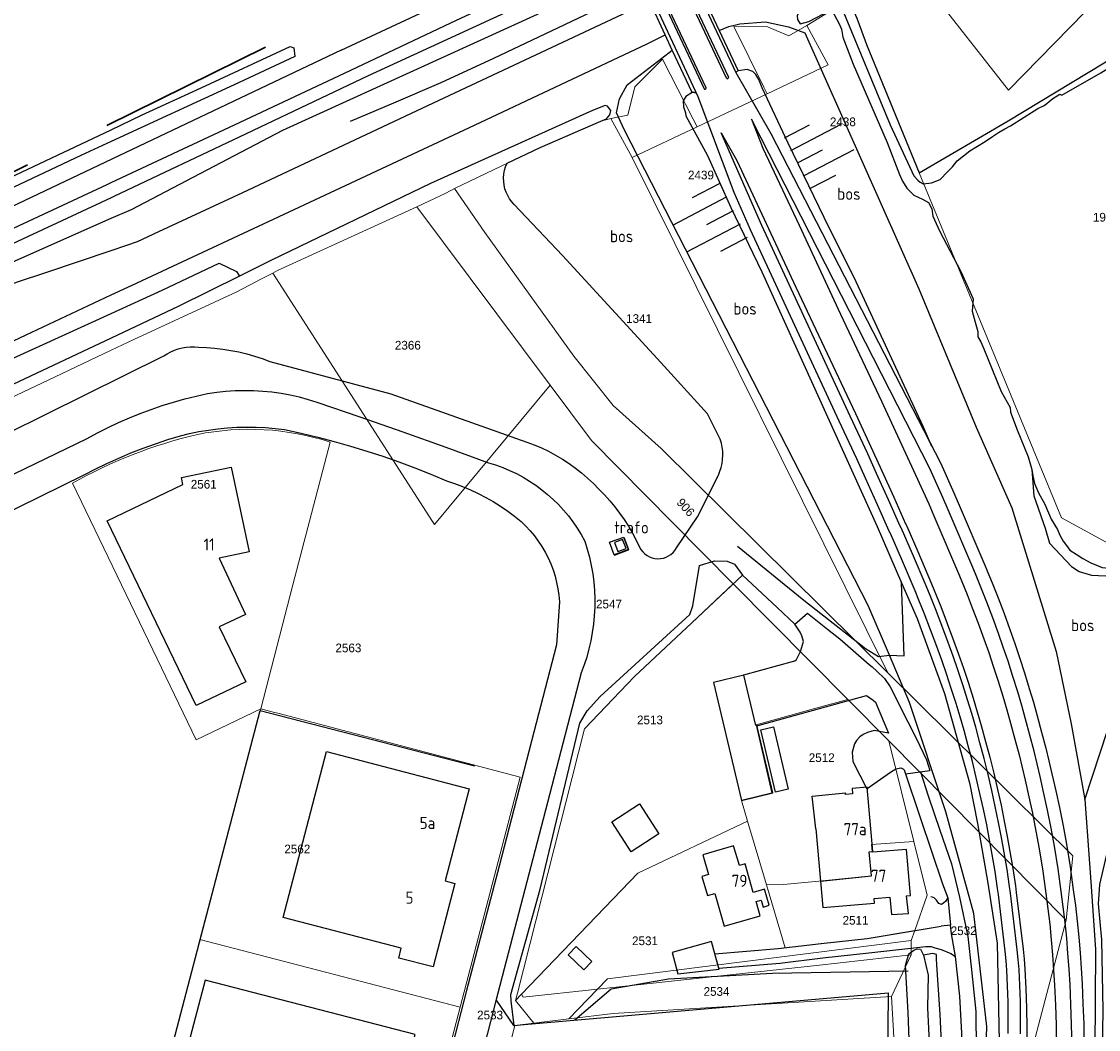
# Model space of a CAD drawing. Header units: metres. Extents: x 233829 to 239427, y 444283 to 448222.
# Tile 117 of 171: x 236981 to 237204, y 446124 to 446332. Entities that reach past the tile are written whole.
import ezdxf
from ezdxf.enums import TextEntityAlignment as Align

# ---------------------------------------------------------------- set-up
doc = ezdxf.new("R2010")
doc.units = ezdxf.units.M
doc.header["$MEASUREMENT"] = 0
doc.linetypes.add('DGN3', pattern=[54.868356, 36.578904, -18.289452])
for name, color, linetype in [('BIJGEBOUW', 4, 'Continuous'), ('CULTUURAANDUIDING', 253, 'Continuous'), ('DAKRAND', 4, 'Continuous'), ('DAKRAND-BYG', 4, 'Continuous'), ('Goud-kadastrale grenzen', 13, 'Continuous'), ('HEK', 253, 'Continuous'), ('HOOFDGEBOUW', 4, 'Continuous'), ('HOUTWAL', 253, 'Continuous'), ('HUISNUMMER', 253, 'Continuous'), ('INSTEEKSLOOT', 153, 'Continuous'), ('KANTVERH', 253, 'Continuous'), ('KANTWATER', 153, 'Continuous'), ('KUNSTWERK', 253, 'Continuous'), ('OVLIJNOBJ', 253, 'Continuous'), ('RASTER', 253, 'Continuous'), ('TALUD', 253, 'Continuous'), ('TUSSENMUUR', 253, 'Continuous')]:
    doc.layers.add(name, color=color, linetype=linetype)
for name, color, linetype, lineweight in [('G01 kadestrale perceelsgrens', 73, 'Continuous', 0), ('G02 kadestrale sectiegrens', 73, 'DGN3', 30), ('Z01 perceelnummer', 73, 'Continuous', 13)]:
    doc.layers.add(name, color=color, linetype=linetype, lineweight=lineweight)
doc.styles.get("Standard").update_dxf_attribs({"font": 'iso.shx'})
doc.styles.add('Styledgn001', font='dgn001.shx')

# ---------------------------------------------------------------- blocks, each defined once
blk = doc.blocks.new('TA', base_point=(75009.5, 300012))
for p, q in [((75009.5, 300012.5), (75010, 300012.5)), ((75009.5, 300012.25), (75010.5, 300012.25)), ((75009.5, 300012), (75010, 300012)), ((75009.5, 300011.75), (75010.5, 300011.75)), ((75009.5, 300011.5), (75010, 300011.5))]:
    blk.add_line(p, q)
blk = doc.blocks.new('A$C1532452F')
at = {"layer": 'G01 kadestrale perceelsgrens'}
for p, q in [((237143.667, 446331.355), (237152.36, 446336.695)), ((237120.978, 446310.431), (237135.457, 446317.262)), ((237101.091, 446311.578), (237103.202, 446312.148)), ((237103.202, 446312.148), (237107.566, 446304.104)), ((237107.566, 446304.104), (237120.978, 446310.431)), ((237107.566, 446304.104), (237160.375, 446197.639)), ((237069.103, 446296.681), (237070.887, 446297.681)), ((237063.107, 446293.923), (237069.103, 446296.681)), ((237034.368, 446280.705), (237063.107, 446293.923)), ((237063.107, 446293.923), (237090.641, 446257.034)), ((237031.052, 446278.994), (237033.386, 446280.196)), ((237033.386, 446280.196), (237034.368, 446280.705)), ((237025.926, 446276.355), (237031.052, 446278.994)), ((237066.798, 446228.298), (237090.641, 446257.034)), ((237037.526, 446215.807), (237045.198, 446245.297)), ((236991.984, 446236.805), (237008.582, 446202.366)), ((237066.202, 446229.124), (237066.798, 446228.298)), ((237116.011, 446228.602), (237128.453, 446216.014)), ((237103.603, 446222.699), (237103.911, 446221.865)), ((237030.873, 446190.234), (237037.526, 446215.807)), ((237128.453, 446216.014), (237152.113, 446192.132)), ((237152.113, 446192.132), (237160.562, 446183.604)), ((237030.23, 446187.794), (237030.873, 446190.234)), ((237030.873, 446190.234), (237033.755, 446189.471)), ((237033.755, 446189.471), (237034.431, 446189.293)), ((237028.868, 446182.622), (237030.23, 446187.794)), ((237133.157, 446186.903), (237136.432, 446172.845)), ((237160.562, 446183.604), (237197.24, 446146.559)), ((237160.562, 446183.604), (237165.722, 446162.783)), ((237018.324, 446142.584), (237028.868, 446182.622)), ((237130.471, 446171.38), (237136.432, 446172.845)), ((237131.403, 446167.032), (237135.337, 446153.821)), ((237135.337, 446153.821), (237139.198, 446140.854)), ((237165.232, 446142.345), (237165.968, 446144.444)), ((237004.553, 446089.311), (237018.324, 446142.584)), ((237018.324, 446142.584), (237072.072, 446128.587)), ((237165.213, 446139.364), (237165.232, 446142.345)), ((237161.135, 446130.779), (237165.213, 446139.364)), ((237083.47, 446129.945), (237084.755, 446131.28)), ((237094.478, 446126.163), (237100.396, 446132.308)), ((237072.072, 446128.587), (237062.913, 446093.532)), ((237083.47, 446129.945), (237087.308, 446125.298)), ((237087.308, 446125.298), (237094.478, 446126.163)), ((237079.726, 446110.821), (237083.378, 446124.824)), ((237083.378, 446124.824), (237087.308, 446125.298))]:
    blk.add_line(p, q, dxfattribs=at)
at = {"layer": 'G01 kadestrale perceelsgrens', "flags": 128}
for points in [[(237165.174, 446343.683), (237185.296, 446317.966), (237242.261, 446376.294)], [(237166.88, 446300.935), (237196.253, 446229.623), (237205.461, 446224.619), (237217.562, 446231.769), (237249.696, 446347.804)], [(236839.11, 446220.34), (236878.076, 446238.984), (237000, 446295.78), (237000.545, 446296.034), (237027.865, 446308.967), (237053.088, 446320.947), (237088.223, 446337.184), (237106.888, 446345.475)], [(237166.88, 446300.935), (237185.219, 446311.624), (237205.049, 446323.613), (237222.821, 446334.558), (237227.592, 446337.371), (237228.519, 446338.036), (237230.123, 446338.575), (237233.117, 446339.525), (237240.159, 446341.451)], [(237152.685, 446335.827), (237153.955, 446332.885), (237154.92, 446330.258), (237155.951, 446327.399), (237166.88, 446300.935)], [(237135.457, 446317.262), (237134.802, 446318.577), (237128.561, 446331.11), (237135.528, 446331.072), (237139.944, 446329.203), (237143.667, 446331.355)], [(237135.457, 446317.262), (237148.064, 446323.209), (237143.667, 446331.355)], [(237103.202, 446312.148), (237106.677, 446312.825), (237108.139, 446318.676), (237113.844, 446324.386), (237120.179, 446311.993), (237120.978, 446310.431)], [(237070.887, 446297.681), (237088.612, 446306.167), (237101.091, 446311.578)], [(237070.887, 446297.681), (237077.131, 446288.557), (237095.567, 446263.016), (237103.689, 446252.841)], [(237033.386, 446280.196), (237047.153, 446258.785), (237066.202, 446229.124)], [(236932.99, 446233.016), (236944.187, 446237.869), (236988.29, 446258.727), (237000, 446264.282), (237004.648, 446266.488), (237025.926, 446276.355)], [(237090.641, 446257.034), (237099.169, 446245.611), (237116.011, 446228.602)], [(237103.689, 446252.841), (237113.557, 446243.967), (237160.375, 446197.639)], [(237106.417, 446224.038), (237105.812, 446225.604), (237102.925, 446224.542), (237103.603, 446222.699)], [(237103.911, 446221.865), (237106.827, 446222.979), (237106.417, 446224.038)], [(237097.748, 446186.058), (237108.061, 446196.86), (237119.912, 446207.945), (237128.453, 446216.014)], [(237008.582, 446202.366), (237017.522, 446183.816), (237030.873, 446190.234)], [(237160.375, 446197.639), (237198.583, 446159.831), (237197.24, 446146.559)], [(237133.157, 446186.903), (237145.812, 446190.43), (237152.113, 446192.132)], [(237034.431, 446189.293), (237084.476, 446176.061), (237072.072, 446128.587)], [(237083.47, 446129.945), (237083.881, 446131.502), (237097.748, 446186.058)], [(237130.471, 446171.38), (237130.154, 446171.302), (237131.403, 446167.032)], [(237084.755, 446131.28), (237108.763, 446156.238), (237131.403, 446167.032)], [(237146.16, 446154.584), (237157.027, 446155.707), (237156.516, 446160.637), (237157.16, 446160.704), (237157.02, 446162.204), (237165.722, 446162.783)], [(237165.722, 446162.783), (237168.469, 446151.696), (237165.968, 446144.444)], [(237146.16, 446154.584), (237138.854, 446153.891), (237135.337, 446153.821)], [(237159.351, 446010.214), (237161.114, 446014.919), (237169.177, 446041.264), (237185.192, 446100.828), (237197.24, 446146.559)], [(237139.198, 446140.854), (237146.602, 446141.73), (237156.134, 446142.795), (237165.968, 446144.444)], [(237100.396, 446132.308), (237102.47, 446134.462), (237165.232, 446142.345)], [(237165.213, 446139.364), (237145.667, 446137.178), (237100.396, 446132.308)], [(237100.396, 446132.308), (237085.068, 446130.66), (237084.755, 446131.28)], [(237094.478, 446126.163), (237103.63, 446127.268), (237161.135, 446130.779)], [(237161.135, 446130.779), (237162.845, 446100.818), (237160.632, 446091.776)]]:
    blk.add_lwpolyline(points, dxfattribs=at)
at = {"layer": 'G01 kadestrale perceelsgrens'}
for centre, major_axis, end_param in [((237028.524, 446194.111), (16.674, 51.186), 0.5155965), ((237040.566, 446150.294), (-22.773, 96.57), 0.2800964)]:
    blk.add_ellipse(centre, major_axis=major_axis, ratio=1, start_param=0, end_param=end_param, dxfattribs=at)
at = {"layer": 'G02 kadestrale sectiegrens', "flags": 128}
blk.add_lwpolyline([(237074.155, 446359.165), (237074.981, 446357.265), (237036.679, 446329.271), (236977.132, 446299.824), (236920.804, 446273.854), (236833.297, 446232.401)], dxfattribs=at)
at = {"layer": 'G01 kadestrale perceelsgrens', "style": 'Styledgn001'}
blk.add_text('906', height=1.8, rotation=312.32382, dxfattribs=at).set_placement((237118.637, 446231.819), align=Align.MIDDLE_CENTER)
at = {"layer": 'Z01 perceelnummer', "linetype": 'Continuous', "lineweight": 13, "style": 'Styledgn001'}
for s, p in [('2438', (237151.089, 446311.446)), ('2439', (237121.789, 446300.459)), ('1973', (237205.408, 446291.739)), ('1341', (237109.008, 446270.806)), ('2366', (237061.259, 446265.303)), ('2561', (237019.113, 446236.587)), ('2547', (237102.804, 446211.844)), ('2563', (237048.983, 446202.786)), ('2513', (237111.261, 446187.91)), ('2512', (237146.728, 446180.118)), ('2562', (237038.437, 446161.256)), ('2511', (237153.713, 446146.532)), ('2532', (237176.04, 446144.371)), ('2531', (237110.24, 446142.296)), ('2534', (237125.007, 446131.827)), ('2533', (237078.242, 446126.961))]:
    blk.add_text(s, height=1.8, dxfattribs=at).set_placement(p, align=Align.MIDDLE_CENTER)

msp = doc.modelspace()

# ---------------------------------------------------------------- linework, layer by layer
at = {"layer": 'BIJGEBOUW'}
for points in [[(237106.33, 446223.34), (237105.62, 446225.21), (237103.92, 446224.57), (237104.63, 446222.7), (237106.33, 446223.34)], [(237136.65, 446172.85), (237133.32, 446186.82), (237133.12, 446186.77), (237130.65, 446197.14), (237124.36, 446195.64), (237130.15, 446171.3), (237136.65, 446172.85)]]:
    msp.add_lwpolyline(points, dxfattribs=at)
at = {"layer": 'DAKRAND'}
msp.add_line((237151.67, 446172.54), (237151.65, 446172.83), dxfattribs=at)
for points in [[(237145.53, 446165.45), (237144.76, 446172.14), (237151.65, 446172.83)], [(237160.77, 446151.3), (237161.13, 446147.73), (237164.62, 446147.95), (237164.26, 446151.6)]]:
    msp.add_lwpolyline(points, dxfattribs=at)
at = {"layer": 'DAKRAND-BYG'}
for p, q in [((237124.68, 446139.62), (237123.96, 446142.16)), ((237125.51, 446136.67), (237124.68, 446139.62))]:
    msp.add_line(p, q, dxfattribs=at)
for points in [[(237137.16, 446172.96), (237134.12, 446185.9), (237136.74, 446186.52), (237139.78, 446173.58), (237137.16, 446172.96)], [(237109.07, 446170.58), (237113.09, 446164.42), (237107.4, 446160.7), (237103.38, 446166.86), (237109.07, 446170.58)], [(237123.96, 446142.16), (237115.87, 446139.86), (237117.01, 446135.47), (237125.58, 446136.45), (237125.51, 446136.67)], [(237099.22, 446138), (237096.04, 446141.11), (237094.38, 446139.42), (237097.57, 446136.3), (237099.22, 446138)]]:
    msp.add_lwpolyline(points, dxfattribs=at)
at = {"layer": 'HEK'}
for points in [[(237049.43, 446311.61), (237058.38, 446315.35), (237068.15, 446319.56), (237079.01, 446324.6), (237103.13, 446336.02), (237109.82, 446339.22)], [(237011.34, 446038.36), (236986.52, 446072.75), (237003.31, 446084.96), (237030.73, 446189.89), (237075.03, 446178.45)]]:
    msp.add_lwpolyline(points, dxfattribs=at)
at = {"layer": 'HOOFDGEBOUW'}
msp.add_line((237145.53, 446165.45), (237146.48, 446154.62), dxfattribs=at)
for points in [[(237027.73, 446209.71), (237022.31, 446207.17), (237027.78, 446195.75), (237017.58, 446190.91), (236999.2, 446229.03), (237014.81, 446236.52), (237014.5, 446237.98), (237024.76, 446240.13), (237028.46, 446222.63), (237022.27, 446221.31), (237027.73, 446209.71)], [(237073.94, 446173.67), (237068.96, 446154.65), (237070.96, 446154.13), (237066.48, 446136.9), (237059.37, 446138.74), (237059.89, 446140.76), (237035.54, 446147.08), (237044.45, 446181.39), (237073.94, 446173.67)], [(237157.26, 446160.72), (237156.1, 446174.02), (237152.99, 446173.75), (237153.09, 446172.66), (237151.67, 446172.54)], [(237135.89, 446149.62), (237134.93, 446152.94), (237132.6, 446152.27), (237130.89, 446158.16), (237129.72, 446157.82), (237128.53, 446161.92), (237122.16, 446160.07), (237123.34, 446156), (237121.96, 446155.6), (237123.11, 446151.65), (237124.65, 446152.09), (237126.61, 446145.33), (237134.02, 446147.48), (237133.18, 446150.39), (237134.21, 446150.69), (237134.63, 446149.25), (237135.89, 446149.62)], [(237164.26, 446151.6), (237165.09, 446151.67), (237164.26, 446161.18), (237157.27, 446160.57), (237157.26, 446160.72)], [(237146.48, 446154.62), (237146.95, 446149.15), (237157.63, 446150.09), (237157.55, 446151.02), (237160.77, 446151.3)], [(237008.74, 446093.58), (237043.55, 446084.45), (237045.04, 446090.17), (237049.89, 446088.92), (237056.32, 446113.77), (237060.11, 446112.79), (237062.76, 446122.92), (237019.38, 446134.15), (237008.74, 446093.58)]]:
    msp.add_lwpolyline(points, dxfattribs=at)
at = {"layer": 'HOUTWAL'}
for p, q in [((237115.12, 446134.44), (237136.53, 446135.61)), ((237136.53, 446135.61), (237164.59, 446136.08)), ((237103.23, 446132.39), (237115.12, 446134.44)), ((237095.76, 446125.95), (237103.23, 446132.39))]:
    msp.add_line(p, q, dxfattribs=at)
at = {"layer": 'INSTEEKSLOOT'}
for points in [[(237253.68, 446369.3), (237253.24, 446372.58), (237251.85, 446382.74), (237251.06, 446391.03), (237249.96, 446393.48), (237248.46, 446393.6), (237246.56, 446392.24), (237242.93, 446388.87), (237238.66, 446385.47), (237227.74, 446378.73), (237201.02, 446362.89), (237172.9, 446347.2), (237150.53, 446335.76), (237152.9, 446330.08), (237160.83, 446310.86), (237165.73, 446300.29), (237166.59, 446299.42), (237167.06, 446298.97), (237167.71, 446298.67)], [(237088.22, 446337.18), (237053.09, 446320.95), (237027.86, 446308.97), (237000.55, 446296.03), (237000, 446295.78), (236878.08, 446238.98), (236766.28, 446185.49), (236736.37, 446170.92), (236700.16, 446153.43), (236700.19, 446152.53), (236700.75, 446151.81), (236701.78, 446151.11), (236702.94, 446151.17), (236704.25, 446151.67), (236705.11, 446152.18), (236713.77, 446156.65), (236748.62, 446172.95), (236811.05, 446202.21), (236935.49, 446261.92), (236976.55, 446281.17), (237000, 446291.53), (237004.17, 446293.37), (237035.47, 446309.75), (237101.97, 446340.11)], [(237141.97, 446334.18), (237141.66, 446333.33), (237141.75, 446332.57), (237142.3, 446331.69), (237144.05, 446332.18), (237147.06, 446333.73), (237148.06, 446334.52), (237148.64, 446334.71), (237149.29, 446333.59), (237150.43, 446331.53), (237150.82, 446330.56), (237151.08, 446328.93), (237153.25, 446323.37), (237160.25, 446307.15), (237162.82, 446300.58), (237163.39, 446299.22), (237164.28, 446297.77), (237165.77, 446296.29), (237167.52, 446295.5)], [(236720.24, 446176.91), (236727.07, 446180.13), (236750.53, 446191.58), (236775.24, 446203.2), (236808.72, 446219.33), (236832.63, 446230.53), (236852, 446239.84), (236871.71, 446249.21), (236913.49, 446269.05), (236944.86, 446283.85), (236965.38, 446293.48), (237000, 446309.82), (237006.29, 446312.79), (237018.58, 446318.48), (237036.95, 446327), (237037.72, 446326.74), (237037.93, 446324.92)], [(237037.93, 446324.92), (237025.38, 446319.11), (237000, 446307.35), (236993.76, 446304.47), (236928.27, 446273.61), (236882.65, 446251.94), (236831.19, 446227.69), (236773.84, 446200.31), (236736.32, 446182.32), (236721.17, 446174.91)], [(237081.75, 446302.88), (237088.61, 446306.17), (237101.09, 446311.58), (237102.26, 446312.05), (237102.98, 446312.86), (237103.2, 446313.76), (237102.52, 446314.7), (237102.01, 446314.84), (237099.4, 446313.76), (237065.93, 446298.72), (237033.12, 446282.87), (237026.53, 446279.6), (237013.8, 446273.28), (237000, 446266.78), (236958.31, 446247.12), (236930.23, 446234.09), (236924.64, 446231.32), (236901.93, 446220.59), (236840.42, 446191.44), (236783.04, 446163.6), (236768.6, 446156.7), (236727.68, 446137.19), (236715.56, 446131.34)], [(237083.22, 446294.34), (237082.71, 446294.91), (237082.26, 446295.53), (237081.88, 446296.2), (237081.56, 446296.9), (237081.32, 446297.63), (237081.15, 446298.38), (237081.06, 446299.14), (237081.04, 446299.91), (237081.11, 446300.67), (237081.24, 446301.43), (237081.46, 446302.17), (237081.75, 446302.88)], [(237125.78, 446245.89), (237123.12, 446251.16), (237113.53, 446261.76), (237093.18, 446283.82), (237083.22, 446294.34)], [(237010.85, 446263.09), (237011.56, 446263.54), (237012.3, 446263.94), (237013.07, 446264.27), (237013.86, 446264.54), (237014.67, 446264.74), (237015.49, 446264.89), (237016.33, 446264.96), (237017.17, 446264.97), (237018, 446264.91)], [(237018, 446264.91), (237019.68, 446264.85), (237021.36, 446264.72), (237023.03, 446264.52), (237024.7, 446264.25), (237026.35, 446263.92), (237027.98, 446263.52), (237029.6, 446263.06), (237031.2, 446262.53), (237032.77, 446261.94)], [(236738.1, 446046.47), (236731.36, 446062.55), (236719.85, 446090.51), (236713.76, 446104.02), (236710.8, 446109.27), (236708.04, 446113.29), (236712.79, 446116.19), (236722.93, 446121.75), (236740.76, 446130.83), (236767.87, 446143.8), (236786.53, 446152.92), (236811.83, 446165.43), (236864.45, 446190.08), (236911.52, 446213.88), (236954.16, 446235.03), (237010.85, 446263.09)], [(237032.77, 446261.94), (237057.73, 446255.3), (237085.82, 446245.29)], [(237125.39, 446238.48), (237125.71, 446239.26), (237125.97, 446240.07), (237126.16, 446240.89), (237126.27, 446241.73), (237126.32, 446242.57), (237126.29, 446243.41), (237126.19, 446244.25), (237126.02, 446245.08), (237125.78, 446245.89)], [(237085.82, 446245.29), (237087.35, 446244.73), (237088.86, 446244.09), (237090.33, 446243.39), (237091.78, 446242.62), (237093.18, 446241.79), (237094.55, 446240.9), (237095.88, 446239.94), (237097.15, 446238.93), (237098.39, 446237.85), (237099.57, 446236.73), (237100.7, 446235.55)], [(237116.74, 446223.43), (237121.09, 446229.86), (237125.39, 446238.48)], [(237100.7, 446235.55), (237101.85, 446234.39), (237102.95, 446233.18), (237103.99, 446231.93), (237104.99, 446230.63), (237105.92, 446229.3), (237106.81, 446227.92), (237107.63, 446226.52), (237108.4, 446225.07), (237109.1, 446223.6)], [(237109.1, 446223.6), (237109.4, 446223.1), (237109.76, 446222.64), (237110.18, 446222.23), (237110.65, 446221.88), (237111.17, 446221.6), (237111.71, 446221.39), (237112.29, 446221.26), (237112.87, 446221.21), (237113.45, 446221.24), (237114.03, 446221.34), (237114.59, 446221.52), (237115.11, 446221.78), (237115.6, 446222.11), (237116.04, 446222.5), (237116.42, 446222.94), (237116.74, 446223.43)], [(237170.04, 446101.04), (237171.15, 446108.23), (237171.65, 446116.89), (237171.22, 446127.06), (237170.53, 446137.34), (237170.46, 446138.57), (237170.45, 446139.45), (237169.67, 446139.68), (237167.75, 446139.34), (237168.7, 446135.22), (237168.54, 446128.45), (237168.96, 446119.88), (237168.44, 446113.22), (237168.69, 446102.05), (237169.3, 446100.64), (237170.04, 446101.04)]]:
    msp.add_lwpolyline(points, dxfattribs=at)
at = {"layer": 'KANTVERH'}
for p, q in [((237127.05, 446320.47), (237104.88, 446367.57)), ((237105.29, 446367.76), (237127.46, 446320.67)), ((237100.34, 446365.41), (237122.43, 446318.29)), ((237122.84, 446318.5), (237100.75, 446365.59)), ((237047.49, 446326.25), (236693.11, 446157.84)), ((237156.22, 446242.88), (237152.6, 446250.67)), ((237153.68, 446251.18), (237157.31, 446243.39)), ((237153.95, 446241.83), (237150.33, 446249.61)), ((236978, 446237.8), (236995.07, 446246.06)), ((237155.79, 446237.82), (237153.95, 446241.83)), ((237158.07, 446238.84), (237156.22, 446242.88)), ((237157.31, 446243.39), (237159.16, 446239.33)), ((237171.74, 446233.83), (237169.02, 446239.87)), ((237171.3, 446240.9), (237174.02, 446234.85)), ((236971.22, 446227.15), (236994.27, 446238.45)), ((237166.11, 446238.54), (237168.82, 446232.52)), ((237174.02, 446234.85), (237175.14, 446232.29)), ((237172.84, 446231.31), (237171.74, 446233.83)), ((237168.82, 446232.52), (237169.89, 446230.06)), ((237178.11, 446218.9), (237172.84, 446231.31)), ((237175.14, 446232.29), (237180.41, 446219.88)), ((237169.89, 446230.06), (237175.16, 446217.65)), ((237163.19, 446221.21), (237160.9, 446226.44)), ((237165.48, 446222.2), (237163.18, 446227.45)), ((237164.28, 446227.94), (237166.58, 446222.67)), ((237168.3, 446215.58), (237165.48, 446222.2)), ((237166.58, 446222.67), (237169.41, 446216.04)), ((237166, 446214.61), (237163.19, 446221.21)), ((237180.41, 446219.88), (237180.91, 446218.68)), ((237175.16, 446217.65), (237175.64, 446216.51)), ((237178.6, 446217.73), (237178.11, 446218.9)), ((237092.57, 446212.32), (237091.99, 446203.39)), ((237091.99, 446203.39), (237087.26, 446185.38)), ((237097.04, 446197.63), (237090.54, 446172.46)), ((237087.26, 446185.38), (237080.09, 446157.73)), ((237164.04, 446176.79), (237169.02, 446177.45)), ((237090.54, 446172.46), (237079.44, 446129.86)), ((237080.09, 446157.73), (237073.37, 446132)), ((237183.23, 446151.83), (237183.06, 446153.12)), ((237185.71, 446152.13), (237185.53, 446153.49)), ((237186.72, 446153.67), (237186.9, 446152.28)), ((237172.74, 446151.17), (237173.29, 446145.51)), ((237184.63, 446140.12), (237183.23, 446151.83)), ((237187.11, 446140.41), (237185.71, 446152.13)), ((237186.9, 446152.28), (237188.3, 446140.55)), ((237073.37, 446132), (237067.75, 446110.47)), ((237079.44, 446129.86), (237071.89, 446100.94))]:
    msp.add_line(p, q, dxfattribs=at)
for points in [[(237049.44, 446497.18), (237061.64, 446469.05), (237072.33, 446446.25), (237080.88, 446427.9), (237089.55, 446409.38), (237097.94, 446391.54), (237107.14, 446368.25), (237121.06, 446338.47), (237129, 446321.63), (237136.19, 446309.06), (237171.3, 446240.9)], [(237150.33, 446249.61), (237131.99, 446289.17), (237128.63, 446296.83), (237121.23, 446316.62), (237112.18, 446335.95), (237098.81, 446364.36), (237088.36, 446382.73), (237084.35, 446390.95), (237046.42, 446470.76)], [(237274.07, 446402.68), (237272.58, 446403.26), (237271.2, 446400.79), (237268.93, 446395.25), (237267.02, 446391.05), (237265.32, 446385.49), (237261.33, 446370.78), (237256.79, 446352.99), (237252.9, 446336.72), (237246.69, 446314.12), (237241.3, 446294.09), (237239.62, 446287.73), (237225.28, 446234.42), (237217.2, 446204.91), (237207.64, 446169.3), (237204.06, 446153.89), (237203.8, 446149.9), (237204.51, 446142.47), (237204.75, 446127.96), (237204.36, 446101.65), (237204.13, 446074.08), (237203.21, 446054.37), (237201.38, 446034.5), (237198.74, 446025.19)], [(237047.49, 446326.25), (237095.74, 446348.83), (237103.46, 446352.8)], [(236500.25, 446058.02), (236504.01, 446059.92), (236514.32, 446065.05), (236544.55, 446080.25), (236573.83, 446094.67), (236608.21, 446111.55), (236640.14, 446127.2), (236667.84, 446140.54), (236688.29, 446150.76), (236724.89, 446168.28), (236744.01, 446177.55), (236801.79, 446205.23), (236885.14, 446244.75), (236921.25, 446261.97), (236967.67, 446283.81), (236999.17, 446298.53), (237000, 446298.92), (237025.45, 446310.8), (237048.17, 446321.5), (237070.17, 446331.86), (237083.3, 446338.07), (237101.73, 446346.93), (237105.35, 446348.75)], [(236735.67, 446158.58), (236774.58, 446177.39), (236852.1, 446214.38), (236920.86, 446246.86), (236936.44, 446254.24), (236947.32, 446262.57), (236950.77, 446264.66), (236967.36, 446272.59), (236975.3, 446276.41), (236980.64, 446278.43), (236986.73, 446280.38), (237000, 446284.87), (237003.23, 446285.96), (237005.46, 446286.71), (237009.85, 446288.81), (237027.19, 446296.82), (237065.41, 446314.81), (237096.61, 446329.45), (237108.97, 446335.28), (237111.13, 446336.42)], [(236903.27, 446230.07), (236940.07, 446247.44), (236982.42, 446267.42), (237000, 446275.68), (237004.35, 446277.73), (237032.47, 446290.88), (237075.04, 446310.74), (237110.7, 446327.53), (237114.41, 446329.42)], [(237127.05, 446320.47), (237127.12, 446320.39), (237127.23, 446320.35), (237127.34, 446320.38), (237127.43, 446320.45), (237127.47, 446320.55), (237127.46, 446320.67)], [(237122.43, 446318.29), (237122.51, 446318.21), (237122.62, 446318.17), (237122.74, 446318.2), (237122.83, 446318.27), (237122.86, 446318.39), (237122.84, 446318.5)], [(237169.02, 446239.87), (237134.24, 446308.08), (237132.2, 446312.01), (237134.56, 446305.98), (237142.04, 446290.07), (237150.59, 446271.72), (237159.08, 446253.76), (237166.11, 446238.54)], [(237152.6, 446250.67), (237134.36, 446290.01), (237125.95, 446309.2), (237129.18, 446303.48), (237141.35, 446277.29), (237153.68, 446251.18)], [(236995.07, 446246.06), (236997.19, 446247.22), (236999.35, 446248.31), (237001.54, 446249.34), (237003.76, 446250.31), (237006, 446251.22), (237008.27, 446252.06), (237010.56, 446252.84), (237012.87, 446253.56), (237015.2, 446254.21), (237017.55, 446254.79), (237019.92, 446255.31)], [(237019.92, 446255.31), (237021.8, 446255.6), (237023.69, 446255.8), (237025.59, 446255.93), (237027.5, 446255.98), (237029.4, 446255.95), (237031.3, 446255.84), (237033.2, 446255.66), (237035.08, 446255.39), (237036.95, 446255.04), (237038.81, 446254.62), (237040.65, 446254.12), (237042.46, 446253.54)], [(237042.46, 446253.54), (237051.36, 446250.51), (237060.23, 446247.41), (237069.08, 446244.26), (237077.91, 446241.03)], [(237014.29, 446246.59), (237016.2, 446247.06), (237018.13, 446247.46), (237020.08, 446247.79), (237022.03, 446248.05), (237024, 446248.24), (237025.97, 446248.36), (237027.94, 446248.41), (237029.91, 446248.39), (237031.88, 446248.29), (237033.85, 446248.13), (237035.81, 446247.89)], [(236994.27, 446238.45), (236996.67, 446239.7), (236999.1, 446240.89), (237001.57, 446242.01), (237004.06, 446243.06), (237006.58, 446244.04), (237009.13, 446244.96), (237011.69, 446245.81), (237014.29, 446246.59)], [(237035.81, 446247.89), (237039.24, 446247.14), (237042.65, 446246.33), (237046.05, 446245.44), (237049.43, 446244.48), (237052.79, 446243.45), (237056.12, 446242.36), (237059.43, 446241.19), (237062.72, 446239.96), (237065.98, 446238.66), (237069.22, 446237.29)], [(237077.91, 446241.03), (237079.39, 446240.57), (237080.85, 446240.04), (237082.28, 446239.45), (237083.68, 446238.78), (237085.05, 446238.05), (237086.38, 446237.25), (237087.67, 446236.4), (237088.92, 446235.47), (237090.12, 446234.5), (237091.27, 446233.46), (237092.38, 446232.38), (237093.43, 446231.24), (237094.42, 446230.05), (237095.36, 446228.81), (237096.24, 446227.53), (237097.05, 446226.22), (237097.81, 446224.86)], [(237159.16, 446239.33), (237161.61, 446233.89), (237164.05, 446228.44)], [(237069.22, 446237.29), (237070.9, 446236.74), (237072.56, 446236.13), (237074.2, 446235.44), (237075.8, 446234.69), (237077.37, 446233.88), (237078.91, 446233), (237080.41, 446232.06), (237081.88, 446231.06), (237083.29, 446230), (237084.67, 446228.89)], [(237160.68, 446226.92), (237158.23, 446232.37), (237155.79, 446237.82)], [(237162.96, 446227.95), (237160.51, 446233.39), (237158.07, 446238.84)], [(237084.67, 446228.89), (237085.63, 446227.95), (237086.54, 446226.96), (237087.4, 446225.93), (237088.19, 446224.85), (237088.93, 446223.72), (237089.61, 446222.56), (237090.22, 446221.37), (237090.76, 446220.14), (237091.24, 446218.88), (237091.65, 446217.6), (237091.99, 446216.3), (237092.25, 446214.99), (237092.45, 446213.66), (237092.57, 446212.32)], [(237164.05, 446228.44), (237164.17, 446228.19), (237164.28, 446227.94)], [(237160.9, 446226.44), (237160.79, 446226.68), (237160.68, 446226.92)], [(237163.18, 446227.45), (237163.07, 446227.7), (237162.96, 446227.95)], [(237097.81, 446224.86), (237098.32, 446223.2), (237098.76, 446221.52), (237099.13, 446219.82), (237099.43, 446218.11), (237099.64, 446216.38), (237099.79, 446214.65), (237099.85, 446212.91), (237099.84, 446211.18), (237099.75, 446209.44), (237099.59, 446207.71), (237099.35, 446205.99), (237099.04, 446204.28), (237098.65, 446202.58), (237098.19, 446200.91), (237097.65, 446199.26), (237097.04, 446197.63)], [(237102.92, 446224.61), (237105.84, 446225.69), (237106.82, 446223.09), (237103.89, 446222), (237102.92, 446224.61)], [(237180.8, 446212.21), (237179.71, 446214.98), (237178.6, 446217.73)], [(237180.91, 446218.68), (237182.04, 446215.91), (237183.13, 446213.11)], [(237170.2, 446210.88), (237169.27, 446213.24), (237168.3, 446215.58)], [(237169.41, 446216.04), (237170.38, 446213.69), (237171.32, 446211.32)], [(237175.64, 446216.51), (237176.74, 446213.79), (237177.82, 446211.06)], [(237167.87, 446209.98), (237166.95, 446212.3), (237166, 446214.61)], [(237183.13, 446213.11), (237184.37, 446209.87), (237185.57, 446206.61)], [(237172.84, 446203.91), (237171.54, 446207.4), (237170.2, 446210.88)], [(237171.32, 446211.32), (237172.66, 446207.83), (237173.96, 446204.33)], [(237177.82, 446211.06), (237179.03, 446207.87), (237180.21, 446204.66)], [(237183.22, 446205.76), (237182.03, 446208.99), (237180.8, 446212.21)], [(237130.62, 446197.26), (237141.2, 446200.1), (237141.55, 446200.42), (237142.35, 446202.08), (237142.94, 446204.1), (237142.61, 446205.27), (237142.29, 446206.07), (237141.15, 446207.67), (237143.82, 446209.95), (237147.95, 446206.68), (237150.49, 446204.68), (237156.53, 446199.36), (237157.11, 446198.86), (237158.14, 446197.97), (237159.72, 446196.47), (237160.88, 446194.75), (237164.54, 446187.53), (237166.33, 446184.01), (237168.37, 446179.7), (237169.02, 446177.45)], [(237170.49, 446203.05), (237169.2, 446206.52), (237167.87, 446209.98)], [(237185.57, 446206.61), (237186.59, 446203.73), (237187.57, 446200.84)], [(237174.84, 446198.24), (237173.86, 446201.08), (237172.84, 446203.91)], [(237173.96, 446204.33), (237174.99, 446201.48), (237175.98, 446198.63)], [(237180.21, 446204.66), (237181.21, 446201.87), (237182.16, 446199.05)], [(237185.2, 446200.06), (237184.23, 446202.91), (237183.22, 446205.76)], [(237172.47, 446197.44), (237171.5, 446200.25), (237170.49, 446203.05)], [(237187.2, 446193.71), (237186.22, 446196.89), (237185.2, 446200.06)], [(237187.57, 446200.84), (237188.6, 446197.64), (237189.59, 446194.43)], [(237174.46, 446191.3), (237173.49, 446194.38), (237172.47, 446197.44)], [(237176.85, 446192.04), (237175.86, 446195.15), (237174.84, 446198.24)], [(237175.98, 446198.63), (237177.01, 446195.52), (237178, 446192.4)], [(237182.16, 446199.05), (237183.17, 446195.93), (237184.14, 446192.79)], [(237133.35, 446186.67), (237155.96, 446192.98), (237157.38, 446191.99), (237157.84, 446191.6), (237157.86, 446191.57), (237160.5, 446185.19), (237157.58, 446185.74), (237156.2, 446185.32), (237155.29, 446184.92), (237154.58, 446184.41), (237153.93, 446183.64), (237153.48, 446182.98), (237152.99, 446181.25), (237153.16, 446179.31), (237156.02, 446173.7)], [(237184.14, 446192.79), (237184.95, 446190.01), (237185.74, 446187.22)], [(237188.83, 446188.07), (237188.03, 446190.89), (237187.2, 446193.71)], [(237189.59, 446194.43), (237190.43, 446191.59), (237191.23, 446188.73)], [(237176.11, 446185.75), (237175.31, 446188.53), (237174.46, 446191.3)], [(237178.52, 446186.42), (237177.7, 446189.24), (237176.85, 446192.04)], [(237178, 446192.4), (237178.85, 446189.58), (237179.67, 446186.75)], [(237190.57, 446181.47), (237189.71, 446184.77), (237188.83, 446188.07)], [(237191.23, 446188.73), (237192.13, 446185.41), (237192.99, 446182.08)], [(237180.26, 446179.93), (237179.4, 446183.18), (237178.52, 446186.42)], [(237179.67, 446186.75), (237180.56, 446183.49), (237181.42, 446180.23)], [(237185.74, 446187.22), (237186.62, 446183.95), (237187.47, 446180.68)], [(237177.83, 446179.31), (237176.99, 446182.54), (237176.11, 446185.75)], [(237191.84, 446176.21), (237191.22, 446178.84), (237190.57, 446181.47)], [(237192.99, 446182.08), (237193.65, 446179.43), (237194.28, 446176.76)], [(237179.41, 446172.75), (237178.64, 446176.04), (237177.83, 446179.31)], [(237181.85, 446173.31), (237181.08, 446176.62), (237180.26, 446179.93)], [(237181.42, 446180.23), (237182.24, 446176.91), (237183.02, 446173.57)], [(237187.47, 446180.68), (237188.11, 446178.09), (237188.72, 446175.49)], [(237156.13, 446173.77), (237160.9, 446177.13), (237162.02, 446177.8), (237163.04, 446178.02), (237163.62, 446177.75), (237163.76, 446177.62), (237167.1, 446167.56), (237171.68, 446154.08), (237172.74, 446151.17), (237172.28, 446150.43), (237171.93, 446150.13), (237171.45, 446149.78), (237170.94, 446150.02), (237170.44, 446150.68), (237169.96, 446151.14), (237169.6, 446151.31), (237169.23, 446151.37)], [(237167.1, 446177.2), (237168.71, 446172.26), (237171.09, 446165.14), (237173.54, 446158.2), (237175.17, 446151.28), (237176.91, 446143.16), (237177.69, 446136.28), (237178.55, 446127.69), (237178.6, 446119.61), (237178.17, 446113.91), (237177.81, 446107.63), (237177.06, 446101.91), (237176.59, 446098.47), (237175.23, 446090.9), (237173.86, 446085.08), (237172.45, 446080.03), (237169.96, 446072.79)], [(237188.72, 446175.49), (237189.49, 446172.06), (237190.24, 446168.63)], [(237193.37, 446169.29), (237192.62, 446172.75), (237191.84, 446176.21)], [(237194.28, 446176.76), (237195.06, 446173.29), (237195.81, 446169.81)], [(237180.8, 446166.26), (237180.13, 446169.51), (237179.41, 446172.75)], [(237183.25, 446166.75), (237182.57, 446170.03), (237181.85, 446173.31)], [(237183.02, 446173.57), (237183.75, 446170.28), (237184.43, 446166.98)], [(237190.24, 446168.63), (237190.97, 446164.97), (237191.63, 446161.28)], [(237194.79, 446161.82), (237194.11, 446165.56), (237193.37, 446169.29)], [(237195.81, 446169.81), (237196.57, 446166.03), (237197.25, 446162.23)], [(237181.94, 446160.1), (237181.39, 446163.18), (237180.8, 446166.26)], [(237184.4, 446160.52), (237183.85, 446163.64), (237183.25, 446166.75)], [(237184.43, 446166.98), (237185.03, 446163.86), (237185.59, 446160.73)], [(237196.2, 446152.5), (237195.53, 446157.16), (237194.79, 446161.82)], [(237197.25, 446162.23), (237198.01, 446157.54), (237198.68, 446152.84)], [(237183.06, 446153.12), (237182.52, 446156.62), (237181.94, 446160.1)], [(237185.53, 446153.49), (237184.99, 446157.01), (237184.4, 446160.52)], [(237185.59, 446160.73), (237186.17, 446157.2), (237186.72, 446153.67)], [(237191.63, 446161.28), (237192.37, 446156.68), (237193.03, 446152.07)], [(237197.31, 446142.82), (237196.99, 446146.05), (237196.62, 446149.28), (237196.2, 446152.5)], [(237198.68, 446152.84), (237199.1, 446149.58), (237199.47, 446146.32), (237199.8, 446143.05)], [(237193.03, 446152.07), (237193.44, 446148.89), (237193.8, 446145.71), (237194.12, 446142.52)], [(237124.68, 446139.62), (237137.75, 446140.68), (237146.6, 446141.73), (237156.13, 446142.79), (237171.36, 446145.35)], [(237125.51, 446136.67), (237138.05, 446137.7), (237146.99, 446138.76), (237156.47, 446139.81), (237168.21, 446141.1), (237168.73, 446141.09), (237169.3, 446141.11), (237170.07, 446140.85), (237171.41, 446140.51), (237173.4, 446139.66), (237174.33, 446139.03), (237173.56, 446143.71), (237173.29, 446145.51), (237171.36, 446145.35)], [(237194.12, 446142.52), (237194.39, 446139.38), (237194.62, 446136.24), (237194.8, 446133.1)], [(237198, 446133.26), (237197.81, 446136.45), (237197.58, 446139.64), (237197.31, 446142.82)], [(237199.8, 446143.05), (237200.08, 446139.83), (237200.31, 446136.61), (237200.5, 446133.39)], [(237184.97, 446136.24), (237184.83, 446138.18), (237184.63, 446140.12)], [(237187.47, 446136.39), (237187.32, 446138.41), (237187.11, 446140.41)], [(237188.3, 446140.55), (237188.52, 446138.51), (237188.67, 446136.46)], [(237150.33, 446032.25), (237149.81, 446035.9), (237151.09, 446039.8), (237153.38, 446044.58), (237157.95, 446053.18), (237161.2, 446059.83), (237164.92, 446068.34), (237166.54, 446072.66), (237168.38, 446077.95), (237170.37, 446084.52), (237171.89, 446090.76), (237173.52, 446099.78), (237174.82, 446107.6), (237175.44, 446116.62), (237175.66, 446123.21), (237175.25, 446130.86), (237174.33, 446139.03)], [(237185.25, 446123.17), (237185.26, 446126.44), (237185.21, 446129.71), (237185.12, 446132.97), (237184.97, 446136.24)], [(237187.76, 446123.07), (237187.79, 446126.4), (237187.76, 446129.73), (237187.65, 446133.06), (237187.47, 446136.39)], [(237188.67, 446136.46), (237188.88, 446132.41), (237189.03, 446128.36)], [(237194.8, 446133.1), (237194.99, 446129.03), (237195.12, 446124.96)], [(237198.32, 446125.05), (237198.18, 446129.16), (237198, 446133.26)], [(237200.5, 446133.39), (237200.68, 446129.26), (237200.82, 446125.12)], [(237079.48, 446130.02), (237083.1, 446124.77), (237085.31, 446125.04), (237160.45, 446131.55), (237160.18, 446102.09), (237143.29, 446058.97), (237070.84, 446077.59), (237064.82, 446074.06)], [(237189.03, 446128.36), (237189.11, 446124.43), (237189.08, 446114.59)], [(237195.12, 446124.96), (237195.17, 446122.48), (237195.17, 446120)], [(237198.37, 446119.97), (237198.37, 446122.51), (237198.32, 446125.05)], [(237200.82, 446125.12), (237200.87, 446122.53), (237200.87, 446119.95)]]:
    msp.add_lwpolyline(points, dxfattribs=at)
at = {"layer": 'KANTWATER'}
for points in [[(237167.71, 446298.67), (237169.42, 446298.85), (237171.19, 446299.51), (237172.72, 446301.12), (237173.71, 446302.16), (237174.7, 446303.38), (237177.28, 446305.44), (237180.47, 446307.4), (237181.97, 446308.43), (237183.21, 446309.23), (237184.54, 446310.01), (237185.74, 446310.65), (237191.35, 446314.21), (237192.66, 446314.84), (237193.18, 446315.22), (237193.72, 446315.64), (237194.42, 446316.26), (237195.88, 446317.15), (237196.31, 446316.93), (237204.36, 446321.56), (237213.87, 446327.39), (237221.62, 446332.07), (237225.83, 446334.81)], [(237200.67, 446221.25), (237202.27, 446220.35), (237204.61, 446219.43), (237208.79, 446218.98), (237211.38, 446220.49), (237213.46, 446224.17), (237215.94, 446230.04), (237217.17, 446235.03), (237225.84, 446267.6), (237226.77, 446270.21), (237233.81, 446294.25), (237236.42, 446303.38), (237236.83, 446305.48), (237236.03, 446305.85), (237236.67, 446308.2), (237237.77, 446307.84), (237237.62, 446308.25), (237237.4, 446309.09), (237237.83, 446309.77)], [(237167.52, 446295.5), (237168.8, 446294.78), (237169.44, 446293.46), (237169.67, 446291.96), (237171.05, 446288.9), (237175.43, 446280.53), (237177.98, 446274.91), (237177.79, 446272.37), (237178.42, 446270.06), (237178.99, 446268.17), (237178.95, 446267.05), (237179.55, 446266.04), (237180.19, 446264.54), (237183.8, 446255.75), (237185.62, 446252.43), (237185.73, 446251.46), (237187.1, 446247.8), (237189.38, 446242.24), (237189.82, 446240.57), (237190.1, 446239.62), (237190.3, 446238.3), (237190.7, 446236.78), (237191.52, 446234.82), (237192.8, 446232.5), (237194.13, 446229.37), (237195.43, 446227.24), (237195.93, 446226.04), (237196.61, 446224.82), (237197.26, 446223.91), (237197.94, 446222.99), (237199.27, 446222.18), (237200.67, 446221.25)]]:
    msp.add_lwpolyline(points, dxfattribs=at)
at = {"layer": 'KUNSTWERK'}
msp.add_line((237120.43, 446317.51), (237120.8, 446317.53), dxfattribs=at)
for points in [[(237107.1, 446368.35), (237107.57, 446368.61), (237112.25, 446358.65), (237112.75, 446357.58), (237114.82, 446353.17), (237116.19, 446350.26), (237117.39, 446347.7), (237119.26, 446343.72), (237120.53, 446341.02), (237123.92, 446333.8), (237125.56, 446330.31), (237129.48, 446321.98), (237128.96, 446321.72)], [(237120.43, 446317.51), (237120, 446317.47), (237115.87, 446326.28), (237114.41, 446329.42), (237111.13, 446336.42), (237109.82, 446339.22), (237108.05, 446342.99), (237106.89, 446345.47), (237105.35, 446348.75), (237103.46, 446352.8), (237102.81, 446354.18), (237098.12, 446364.21), (237098.22, 446364.46)]]:
    msp.add_lwpolyline(points, dxfattribs=at)
at = {"layer": 'OVLIJNOBJ'}
for p, q in [((237201.09, 446171.46), (237219.21, 446227.05)), ((237120.1, 446211.45), (237121.49, 446219.8)), ((237121.49, 446219.8), (237124.59, 446220.77)), ((237124.59, 446220.77), (237127.22, 446220.67)), ((237127.22, 446220.67), (237128.74, 446220.08)), ((237128.74, 446220.08), (237130.38, 446217.83)), ((237119.51, 446209.72), (237120.1, 446211.45)), ((237100.96, 446192.78), (237119.51, 446209.72)), ((237098.28, 446189.79), (237100.96, 446192.78)), ((237096.79, 446187.24), (237098.28, 446189.79)), ((237088.57, 446152.94), (237096.79, 446187.24)), ((237082.55, 446131.21), (237088.57, 446152.94)), ((237082.62, 446129.92), (237082.55, 446131.21)), ((237083.22, 446124.79), (237082.62, 446129.92))]:
    msp.add_line(p, q, dxfattribs=at)
for points in [[(237190.1, 446239.62), (237190.51, 446234.17), (237192.9, 446227.54), (237193.78, 446224.39), (237198.3, 446219.58), (237199.88, 446218.56), (237202.43, 446217.84), (237206.86, 446217.62), (237208.77, 446218.15), (237211.42, 446219.23), (237219.21, 446227.05), (237227.81, 446263.25), (237238.9, 446301), (237248.37, 446335.59), (237250.74, 446339.97), (237249.86, 446341.51)], [(237125.56, 446330.31), (237127.55, 446331.11), (237129.82, 446331.66), (237135.15, 446332.09), (237139.88, 446331.05), (237143.23, 446329.86), (237166.81, 446276.92), (237178.65, 446248.38), (237185.99, 446231.72), (237190.86, 446215.89), (237195.11, 446202.02), (237198.23, 446187.1), (237201.09, 446171.46), (237202.27, 446154.45), (237203.25, 446140.47), (237203.14, 446119.71), (237202.9, 446104.86), (237200.23, 446085.08), (237197.56, 446065.86), (237195.11, 446052.66), (237186.58, 446029.2), (237192.46, 446049.1), (237196.25, 446069), (237197.09, 446075.85)], [(237104.95, 446316.23), (237106.54, 446319.06), (237113.74, 446324.61), (237115.87, 446326.28)], [(237169.5, 446244.4), (237167.67, 446248.51), (237153.81, 446278.41), (237147.2, 446291.67), (237139.77, 446307.01), (237134.43, 446318.46), (237134.01, 446319.47), (237133.76, 446320.18), (237133.09, 446321.21), (237132.5, 446321.85), (237131.33, 446322.28), (237129.48, 446321.98)], [(237120, 446317.47), (237118.66, 446316.71), (237118.11, 446315.81), (237118.2, 446314.57), (237118.62, 446313.32), (237118.69, 446312.68), (237123.14, 446304.49), (237127.97, 446293.74), (237134.37, 446280.49), (237158.16, 446227.83), (237163.21, 446216.26), (237166.43, 446208.87), (237172.07, 446193.34), (237177.21, 446174.9), (237178.93, 446166.49), (237181.05, 446154.19), (237182.93, 446141.79), (237183.39, 446121.49)], [(237179.65, 446087.51), (237180.8, 446124.58), (237178.11, 446147.9), (237172.39, 446168.91), (237164.86, 446191.48), (237160.7, 446201.28), (237156.32, 446211.57), (237106.01, 446309.74), (237104.35, 446313.3), (237104.95, 446316.23)], [(236768.6, 446156.7), (236777.45, 446166.06), (236785.88, 446170.97), (236813.78, 446184.26), (236844.72, 446198.72), (236874.33, 446212.74), (236895.6, 446222.55), (236932.1, 446239.63), (236953.51, 446249.88), (236979.79, 446262.65), (237000, 446271.88), (237010.51, 446276.68), (237022.27, 446282.23), (237025.9, 446280.55), (237026.53, 446279.6)], [(237129.35, 446223.81), (237143.03, 446212.65), (237155.8, 446202.7), (237158.47, 446201.04), (237160.7, 446201.28), (237163.77, 446201.16), (237163.21, 446216.26)], [(237139.39, 446040.41), (237146.99, 446056.26), (237155.09, 446072.85), (237159.44, 446084.29), (237162.75, 446094.67), (237164.4, 446101.57), (237165.06, 446114.41), (237164.61, 446127.47), (237164.06, 446137.18), (237164.73, 446139.57), (237165.73, 446140.35), (237166.53, 446140.61), (237167.15, 446140.56), (237167.75, 446139.34)]]:
    msp.add_lwpolyline(points, dxfattribs=at)
at = {"layer": 'RASTER'}
for points in [[(237157.16, 446338.12), (237152.68, 446335.83), (237153.95, 446332.89), (237154.92, 446330.26), (237155.95, 446327.4), (237166.88, 446300.93), (237185.22, 446311.62), (237205.05, 446323.61), (237222.82, 446334.56), (237227.59, 446337.37), (237228.52, 446338.04), (237230.12, 446338.58), (237233.12, 446339.53), (237242.25, 446342.02), (237248.07, 446343.73)], [(237097.75, 446186.06), (237108.06, 446196.86), (237119.91, 446207.95), (237130.38, 446217.83), (237137.55, 446211.11), (237141.15, 446207.67)]]:
    msp.add_lwpolyline(points, dxfattribs=at)
at = {"layer": 'TUSSENMUUR'}
msp.add_lwpolyline([(237146.48, 446154.62), (237157.03, 446155.71), (237156.52, 446160.64), (237157.26, 446160.72)], dxfattribs=at)

# ---------------------------------------------------------------- block references
at = {"layer": 'Goud-kadastrale grenzen', "linetype": 'Continuous'}
msp.add_blockref('A$C1532452F', (0, 0), dxfattribs=at)
at = {"layer": 'TALUD'}
for p, xscale, yscale, rotation in [((237141.73, 446302.95), 11.7, 11.7, 27.5002), ((237128.46, 446293.09), 12.53, 12.53, 207.6097)]:
    msp.add_blockref('TA', p, dxfattribs=dict(at, xscale=xscale, yscale=yscale, rotation=rotation))

# ---------------------------------------------------------------- texts
at = {"layer": 'CULTUURAANDUIDING'}
for p in [(237149.93, 446295.34), (237103, 446286.58), (237128.49, 446271.63), (237198.23, 446206.24)]:
    msp.add_text('bos', height=2.5, dxfattribs=at).set_placement(p)
at = {"layer": 'HUISNUMMER'}
for s, p in [('trafo', (237103.88, 446226.42)), ('11', (237019.09, 446222.9)), ('5a', (237063.71, 446165.39)), ('77a', (237151.27, 446164.09)), ('77', (237156.91, 446154.46)), ('79', (237128.14, 446153.43)), ('5', (237060.79, 446149.94))]:
    msp.add_text(s, height=2.5, dxfattribs=at).set_placement(p)

doc.saveas('drawing.dxf')
